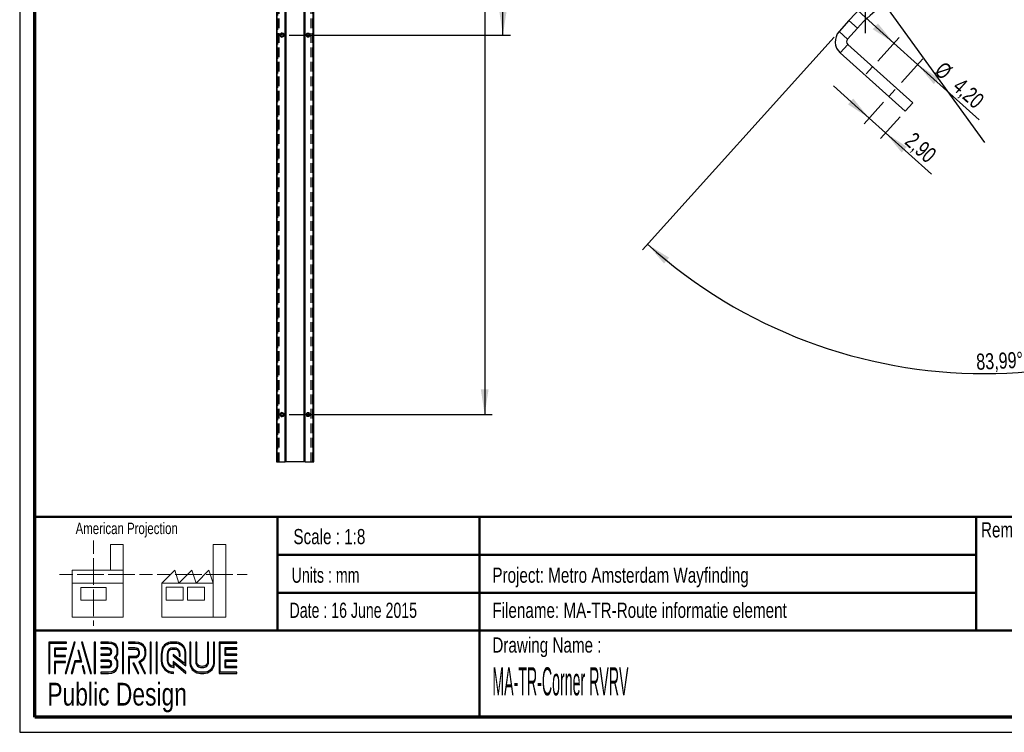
# Paper-space layout 'Corner RVRV' of a CAD drawing. Header units: millimetres. Extents: x 7 to 203, y 7 to 289.
# Tile 1 of 3: x 7 to 137, y 7 to 101. Entities that reach past the tile are written whole.
import ezdxf

# ---------------------------------------------------------------- set-up
doc = ezdxf.new("R2010")
doc.units = ezdxf.units.MM
doc.linetypes.add('HIDDEN', pattern=[1.905, 1.27, -0.635])
for name, color, linetype in [('FORMAT', 7, 'Continuous'), ('LAYER1', 7, 'Continuous'), ('LAYER2', 7, 'Continuous'), ('LOGO', 7, 'Continuous')]:
    doc.layers.add(name, color=color, linetype=linetype)
doc.styles.add('SLDTEXTSTYLE0', font='TXT', dxfattribs={"width": 0.7})
doc.styles.add('SLDTEXTSTYLE1', font='TXT', dxfattribs={"width": 0.75})
doc.styles.add('SLDTEXTSTYLE3', font='TXT', dxfattribs={"width": 0.697368})
doc.styles.add('SLDTEXTSTYLE4', font='TXT', dxfattribs={"width": 0.37675})
doc.dimstyles.new('SLDDIMSTYLE24', dxfattribs={"dimtxt": 2.116667, "dimasz": 3.302, "dimexe": 0, "dimexo": 0.0625, "dimgap": 0.529167, "dimtad": 1, "dimrnd": 1e-09, "dimzin": 12, "dimdsep": 46, "dimtxsty": 'SLDTEXTSTYLE1', "dimsah": 1, "dimcen": 0.09, "dimadec": 0, "dimazin": 3, "dimtfac": 1, "dimtmove": 0, "dimatfit": 0, "dimfxl": 1, "dimfrac": 2, "dimtolj": 1, "dimtzin": 12, "dimarcsym": 0})
doc.dimstyles.new('SLDDIMSTYLE25', dxfattribs={"dimtxt": 2.116667, "dimasz": 3.302, "dimexe": 0, "dimexo": 0.0625, "dimgap": 0.529167, "dimtad": 1, "dimlfac": 8, "dimrnd": 1e-09, "dimzin": 12, "dimdsep": 46, "dimtxsty": 'SLDTEXTSTYLE1', "dimsah": 1, "dimcen": 0.09, "dimadec": 0, "dimazin": 3, "dimtfac": 1, "dimtofl": 0, "dimtmove": 0, "dimatfit": 3, "dimfxl": 1, "dimfrac": 2, "dimtolj": 1, "dimtzin": 12, "dimarcsym": 0})
doc.dimstyles.new('SLDDIMSTYLE29', dxfattribs={"dimtxt": 2.116667, "dimasz": 3.302, "dimexe": 0, "dimexo": 0.0625, "dimgap": 0.529167, "dimtad": 1, "dimrnd": 1e-09, "dimzin": 12, "dimdsep": 46, "dimtxsty": 'SLDTEXTSTYLE1', "dimsah": 1, "dimcen": 0, "dimadec": 0, "dimazin": 3, "dimtfac": 1, "dimtofl": 0, "dimtmove": 0, "dimatfit": 3, "dimfxl": 1, "dimfrac": 2, "dimtolj": 1, "dimtzin": 12, "dimarcsym": 0})
doc.dimstyles.new('SLDDIMSTYLE30', dxfattribs={"dimtxt": 2.116667, "dimasz": 3.302, "dimexe": 0, "dimexo": 0.0625, "dimgap": 0.529167, "dimtad": 1, "dimdec": 4, "dimzin": 12, "dimdsep": 46, "dimtxsty": 'SLDTEXTSTYLE1', "dimsah": 1, "dimcen": 0.09, "dimazin": 3, "dimtfac": 1, "dimtofl": 0, "dimtmove": 0, "dimatfit": 3, "dimfxl": 1, "dimfrac": 2, "dimtolj": 1, "dimtzin": 12, "dimarcsym": 0})

# ---------------------------------------------------------------- blocks, each defined once
blk = doc.blocks.new('_D_138')
at = {"layer": 'LOGO'}
for p, q in [((42.83, 255.51), (71.51, 255.51)), ((70.51, 99.26), (70.51, 255.51)), ((42.37, 99.26), (71.51, 99.26))]:
    blk.add_line(p, q, dxfattribs=at)
for points in [[(70.51, 255.51), (70.01, 252.2), (71.02, 252.2)], [(70.51, 99.26), (71.02, 102.56), (70.01, 102.56)]]:
    blk.add_solid(points, dxfattribs=at)
at = {"layer": 'LOGO', "insert": (67.79, 219.46), "char_height": 2.117, "attachment_point": 1, "rotation": 90, "style": 'SLDTEXTSTYLE1'}
blk.add_mtext('1250', dxfattribs=at)
blk = doc.blocks.new('_D_139')
at = {"layer": 'LOGO'}
for p, q in [((46.6, 255.51), (69.11, 255.51)), ((68.11, 255.51), (68.11, 49.26)), ((42.37, 49.26), (69.11, 49.26))]:
    blk.add_line(p, q, dxfattribs=at)
for points in [[(68.11, 255.51), (67.6, 252.2), (68.62, 252.2)], [(68.11, 49.26), (68.62, 52.56), (67.6, 52.56)]]:
    blk.add_solid(points, dxfattribs=at)
at = {"layer": 'LOGO', "insert": (65.38, 219.46), "char_height": 2.117, "attachment_point": 1, "rotation": 90, "style": 'SLDTEXTSTYLE1'}
blk.add_mtext('1650', dxfattribs=at)
blk = doc.blocks.new('_D_144')
at = {"layer": 'LOGO'}
for p, q in [((118.78, 88.3), (114.06, 92.55)), ((120.67, 90.41), (118.11, 87.56)), ((118.78, 88.3), (120.93, 86.36)), ((122.83, 88.47), (120.26, 85.62)), ((120.93, 86.36), (126.98, 80.92))]:
    blk.add_line(p, q, dxfattribs=at)
for points in [[(118.78, 88.3), (116.66, 90.89), (115.98, 90.13)], [(120.93, 86.36), (123.05, 83.78), (123.73, 84.53)]]:
    blk.add_solid(points, dxfattribs=at)
at = {"layer": 'LOGO', "insert": (124.74, 86.61), "char_height": 2.117, "attachment_point": 1, "rotation": 318.0051, "style": 'SLDTEXTSTYLE1'}
blk.add_mtext('2,90', dxfattribs=at)
blk = doc.blocks.new('_D_145')
at = {"layer": 'LOGO'}
for p, q in [((122.03, 98.2), (117.31, 102.45)), ((119.89, 95.82), (122.7, 98.94)), ((122.03, 98.2), (125.15, 95.39)), ((123.01, 93.01), (125.82, 96.13)), ((125.15, 95.39), (133.27, 88.08))]:
    blk.add_line(p, q, dxfattribs=at)
for points in [[(122.03, 98.2), (119.92, 100.78), (119.24, 100.03)], [(125.15, 95.39), (127.27, 92.8), (127.95, 93.56)]]:
    blk.add_solid(points, dxfattribs=at)
at = {"layer": 'LOGO', "char_height": 2.117, "attachment_point": 1, "rotation": 318.0051, "style": 'SLDTEXTSTYLE1'}
for s, insert in [('%%c', (128.65, 95.91)), ('4,20', (131.03, 93.77))]:
    blk.add_mtext(s, dxfattribs=dict(at, insert=insert))
blk = doc.blocks.new('_D_146')
at = {"layer": 'LOGO'}
for q in [(108.5, 120.32), (133.94, 85.12)]:
    blk.add_line((119.88, 104.57), q, dxfattribs=at)
blk.add_solid([(119.88, 104.57), (118.36, 107.54), (117.54, 106.95)], dxfattribs=at)
at = {"layer": 'LOGO', "insert": (110.71, 121.92), "char_height": 2.117, "attachment_point": 1, "rotation": 305.8518, "style": 'SLDTEXTSTYLE1'}
blk.add_mtext('R24', dxfattribs=at)
blk = doc.blocks.new('_D_147')
at = {"layer": 'LOGO'}
for p, q in [((114.13, 98.99), (88.89, 70.95)), ((153.75, 98.99), (178.99, 70.95))]:
    blk.add_line(p, q, dxfattribs=at)
blk.add_arc((133.94, 120.99), 66.33, 228.0051, 311.9949, dxfattribs=at)
for points in [[(89.56, 71.69), (91.74, 69.16), (92.4, 69.93)], [(178.32, 71.69), (175.48, 69.93), (176.14, 69.16)]]:
    blk.add_solid(points, dxfattribs=at)
at = {"layer": 'LOGO', "insert": (132.82, 57.26), "char_height": 2.117, "attachment_point": 1, "rotation": 2.6657, "style": 'SLDTEXTSTYLE1'}
blk.add_mtext('83,99°', dxfattribs=at)

psp = doc.layouts.new('Corner RVRV')

# ---------------------------------------------------------------- hatches: boundary and pattern name
at = {"layer": 'LOGO'}
for points in [[(10.68855, 15.1336), (10.82672, 15.1336), (10.82672, 19.11912), (13.02469, 19.11912), (13.02469, 19.25686), (10.68855, 19.25686)], [(11.58785, 17.50692), (11.58785, 18.3377), (13.02469, 18.3377), (13.02469, 18.47596), (11.44976, 18.47596), (11.44976, 17.36866), (12.88862, 17.36866), (12.88862, 17.50692)], [(14.15456, 19.27963), (14.01166, 19.27963), (12.83191, 15.15637), (12.97446, 15.15637)], [(13.78983, 15.15637), (14.20164, 16.66759), (15.03609, 16.66759), (14.641, 18.16306), (14.49338, 18.16306), (14.85705, 16.80585), (14.09593, 16.80585), (13.64956, 15.15637)], [(16.31629, 15.15637), (15.13619, 19.27963), (14.98918, 19.27963), (16.17147, 15.15637)], [(16.81752, 15.15637), (16.81752, 19.27963), (16.67918, 19.27963), (16.67918, 15.15637)], [(20.52093, 15.15637), (20.52093, 19.27963), (20.38267, 19.27963), (20.38267, 15.15637)], [(24.1686, 15.15637), (24.1686, 19.27963), (24.0306, 19.27963), (24.0306, 15.15637)], [(24.95308, 15.15637), (24.95308, 19.27963), (24.81518, 19.27963), (24.81518, 15.15637)], [(34.03082, 17.67811), (34.03082, 18.36047), (35.46179, 18.36047), (35.46179, 18.49873), (33.89221, 18.49873), (33.89221, 17.53967), (35.46179, 17.53967), (35.46179, 17.67811)], [(35.46179, 15.93832), (35.46179, 16.07676), (34.03082, 16.07676), (34.03082, 16.75912), (35.46179, 16.75912), (35.46179, 16.89721), (33.89221, 16.89721), (33.89221, 15.93832)], [(11.58785, 15.1336), (11.58785, 16.58759), (12.88862, 16.58759), (12.88862, 16.72532), (11.44976, 16.72532), (11.44976, 15.1336)], [(15.48788, 15.15637), (15.21477, 16.14361), (15.06706, 16.14361), (15.34778, 15.15637)], [(22.56952, 15.15637), (21.91096, 16.49853), (21.75712, 16.49853), (22.41578, 15.15637)]]:
    psp.add_hatch(color=7, dxfattribs=at).paths.add_polyline_path(points, flags=0)
h = psp.add_hatch(color=7, dxfattribs=at)
edge = h.paths.add_edge_path(flags=0)
edge.add_line((17.53017, 15.15637), (18.53718, 15.15637))
edge.add_spline(control_points=[(18.53718, 15.15637), (19.23136, 15.15637), (19.79569, 15.72253), (19.79569, 16.41803), (19.79569, 16.71117), (19.68123, 16.99259), (19.47874, 17.2215), (19.68123, 17.44989), (19.79569, 17.73149), (19.79569, 18.0248), (19.79569, 18.7196), (19.23136, 19.28488), (18.53718, 19.28488)], knot_values=[0, 0, 0, 0, 1, 2, 3, 4, 5, 6, 7, 8, 9, 10, 10, 10, 10], weights=[1, 1, 1, 1, 1, 1, 1, 1, 1, 1, 1, 1, 1], degree=3, periodic=0)
edge.add_line((18.53718, 19.28488), (17.53017, 19.28488))
edge.add_line((17.53017, 19.28488), (17.53017, 19.1468))
edge.add_line((17.53017, 19.1468), (18.53718, 19.1468))
edge.add_spline(control_points=[(18.53718, 19.1468), (19.15506, 19.1468), (19.65769, 18.64347), (19.65769, 18.0248), (19.65769, 17.74759), (19.54507, 17.47929), (19.34101, 17.26928)], knot_values=[0, 0, 0, 0, 1, 2, 3, 4, 4, 4, 4], weights=[1, 1, 1, 1, 1, 1, 1], degree=3, periodic=0)
edge.add_line((19.34101, 17.26928), (19.2941, 17.2215))
edge.add_line((19.2941, 17.2215), (19.34101, 17.17303))
edge.add_spline(control_points=[(19.34101, 17.17303), (19.54507, 16.96319), (19.65769, 16.6949), (19.65769, 16.41803), (19.65769, 15.79849), (19.15506, 15.29463), (18.53718, 15.29463)], knot_values=[0, 0, 0, 0, 1, 2, 3, 4, 4, 4, 4], weights=[1, 1, 1, 1, 1, 1, 1], degree=3, periodic=0)
edge.add_line((18.53718, 15.29463), (17.53017, 15.29463))
edge.add_line((17.53017, 15.29463), (17.53017, 15.15637))
h = psp.add_hatch(color=7, dxfattribs=at)
edge = h.paths.add_edge_path(flags=0)
edge.add_line((17.53017, 17.53932), (18.53517, 17.53932))
edge.add_spline(control_points=[(18.53517, 17.53932), (18.78762, 17.57065), (18.97121, 17.77909), (18.97121, 18.02428), (18.97121, 18.29415), (18.75708, 18.50608), (18.48337, 18.50608)], knot_values=[0, 0, 0, 0, 1, 2, 3, 4, 4, 4, 4], weights=[1, 1, 1, 1, 1, 1, 1], degree=3, periodic=0)
edge.add_line((18.48337, 18.50608), (17.53017, 18.50608))
edge.add_line((17.53017, 18.50608), (17.53017, 18.36783))
edge.add_line((17.53017, 18.36783), (18.48337, 18.36783))
edge.add_spline(control_points=[(18.48337, 18.36783), (18.67947, 18.36783), (18.83321, 18.21697), (18.83321, 18.02428), (18.83321, 17.84857), (18.70143, 17.69911), (18.52607, 17.67671)], knot_values=[0, 0, 0, 0, 1, 2, 3, 4, 4, 4, 4], weights=[1, 1, 1, 1, 1, 1, 1], degree=3, periodic=0)
edge.add_line((18.52607, 17.67671), (17.53017, 17.67723))
edge.add_line((17.53017, 17.67723), (17.53017, 17.53932))
h = psp.add_hatch(color=7, dxfattribs=at)
edge = h.paths.add_edge_path(flags=0)
edge.add_line((23.29083, 15.15637), (23.44431, 15.15637))
edge.add_line((23.44431, 15.15637), (22.71977, 16.63172))
edge.add_spline(control_points=[(22.71977, 16.63172), (23.1755, 16.87498), (23.47109, 17.34909), (23.47109, 17.86957), (23.47109, 18.64697), (22.83965, 19.27963), (22.06365, 19.27963)], knot_values=[0, 0, 0, 0, 1, 2, 3, 4, 4, 4, 4], weights=[1, 1, 1, 1, 1, 1, 1], degree=3, periodic=0)
edge.add_line((22.06365, 19.27963), (21.16707, 19.27963))
edge.add_line((21.16707, 19.27963), (21.16707, 19.1419))
edge.add_line((21.16707, 19.1419), (22.06365, 19.1419))
edge.add_spline(control_points=[(22.06365, 19.1419), (22.7637, 19.1419), (23.33318, 18.57101), (23.33318, 17.86957), (23.33318, 17.37831), (23.04634, 16.92608), (22.60164, 16.71765)], knot_values=[0, 0, 0, 0, 1, 2, 3, 4, 4, 4, 4], weights=[1, 1, 1, 1, 1, 1, 1], degree=3, periodic=0)
edge.add_line((22.60164, 16.71765), (22.53802, 16.6879))
edge.add_line((22.53802, 16.6879), (23.29083, 15.15637))
h = psp.add_hatch(color=7, dxfattribs=at)
edge = h.paths.add_edge_path(flags=0)
edge.add_line((21.16707, 18.36047), (22.00957, 18.36047))
edge.add_spline(control_points=[(22.00957, 18.36047), (22.27699, 18.36047), (22.49427, 18.14049), (22.49427, 17.86957), (22.49427, 17.599), (22.27699, 17.37866), (22.00957, 17.37866)], knot_values=[0, 0, 0, 0, 1, 2, 3, 4, 4, 4, 4], weights=[1, 1, 1, 1, 1, 1, 1], degree=3, periodic=0)
edge.add_line((22.00957, 17.37866), (21.16707, 17.37866))
edge.add_line((21.16707, 17.37866), (21.16707, 15.15637))
edge.add_line((21.16707, 15.15637), (21.30507, 15.15637))
edge.add_line((21.30507, 15.15637), (21.30507, 17.24093))
edge.add_line((21.30507, 17.24093), (22.00957, 17.24093))
edge.add_spline(control_points=[(22.00957, 17.24093), (22.35312, 17.24093), (22.63244, 17.5227), (22.63244, 17.86957), (22.63244, 18.21627), (22.35312, 18.49873), (22.00957, 18.49873)], knot_values=[0, 0, 0, 0, 1, 2, 3, 4, 4, 4, 4], weights=[1, 1, 1, 1, 1, 1, 1], degree=3, periodic=0)
edge.add_line((22.00957, 18.49873), (21.16707, 18.49873))
edge.add_line((21.16707, 18.49873), (21.16707, 18.36047))
h = psp.add_hatch(color=7, dxfattribs=at)
edge = h.paths.add_edge_path(flags=0)
edge.add_line((28.7594, 16.14274), (28.75992, 17.64766))
edge.add_spline(control_points=[(28.75992, 17.64766), (28.75992, 18.54774), (28.02908, 19.27963), (27.13101, 19.27963), (26.23206, 19.27963), (25.50104, 18.54774), (25.50104, 17.64766)], knot_values=[0, 0, 0, 0, 1, 2, 3, 4, 4, 4, 4], weights=[1, 1, 1, 1, 1, 1, 1], degree=3, periodic=0)
edge.add_line((25.50104, 17.64766), (25.50104, 16.78853))
edge.add_spline(control_points=[(25.50104, 16.78853), (25.50104, 15.88879), (26.23163, 15.15637), (27.12996, 15.15637)], knot_values=[1, 1, 1, 1, 2, 2, 2, 2], weights=[1, 1, 1, 1], degree=3, periodic=0)
edge.add_line((27.12996, 15.15637), (27.12996, 15.29463))
edge.add_spline(control_points=[(27.12996, 15.29463), (26.30776, 15.29463), (25.6393, 15.9651), (25.6393, 16.78853)], knot_values=[3, 3, 3, 3, 4, 4, 4, 4], weights=[1, 1, 1, 1], degree=3, periodic=0)
edge.add_line((25.6393, 16.78853), (25.6393, 17.64766))
edge.add_spline(control_points=[(25.6393, 17.64766), (25.6393, 18.47161), (26.30837, 19.1419), (27.13101, 19.1419), (27.95295, 19.1419), (28.62158, 18.47161), (28.62158, 17.64766)], knot_values=[0, 0, 0, 0, 1, 2, 3, 4, 4, 4, 4], weights=[1, 1, 1, 1, 1, 1, 1], degree=3, periodic=0)
edge.add_spline(control_points=[(28.62158, 17.64766), (28.62158, 16.64869), (28.62158, 16.4224), (28.4274, 16.57064), (27.05969, 17.63505)], knot_values=[0, 0, 0, 0, 1, 2, 2, 2, 2], weights=[1, 1, 1, 1, 1], degree=3, periodic=0)
edge.add_line((27.05969, 17.63505), (27.05969, 17.46897))
edge.add_line((27.05969, 17.46897), (28.7594, 16.14274))
h = psp.add_hatch(color=7, dxfattribs=at)
edge = h.paths.add_edge_path(flags=0)
edge.add_line((28.7594, 15.15637), (28.7594, 15.34836))
edge.add_line((28.7594, 15.34836), (27.05969, 16.71555))
edge.add_line((27.05969, 16.71555), (27.05969, 16.09041))
edge.add_spline(control_points=[(27.05969, 16.09041), (26.70197, 16.12681), (26.41863, 16.421), (26.41863, 16.79045)], knot_values=[0, 0, 0, 0, 1, 1, 1, 1], weights=[1, 1, 1, 1], degree=3, periodic=0)
edge.add_line((26.41863, 16.79045), (26.41941, 17.64626))
edge.add_spline(control_points=[(26.41941, 17.64626), (26.41941, 18.03933), (26.73881, 18.3596), (27.13101, 18.3596), (27.52295, 18.3596), (27.84225, 18.03933), (27.84225, 17.64626)], knot_values=[0, 0, 0, 0, 1, 2, 3, 4, 4, 4, 4], weights=[1, 1, 1, 1, 1, 1, 1], degree=3, periodic=0)
edge.add_line((27.84225, 17.64626), (27.84147, 17.40877))
edge.add_line((27.84147, 17.40877), (27.97955, 17.40824))
edge.add_line((27.97955, 17.40824), (27.98007, 17.64591))
edge.add_spline(control_points=[(27.98007, 17.64591), (27.98007, 18.11546), (27.59908, 18.49733), (27.13101, 18.49733), (26.66259, 18.49733), (26.28142, 18.11546), (26.28142, 17.64626)], knot_values=[0, 0, 0, 0, 1, 2, 3, 4, 4, 4, 4], weights=[1, 1, 1, 1, 1, 1, 1], degree=3, periodic=0)
edge.add_line((26.28142, 17.64626), (26.28037, 16.79045))
edge.add_spline(control_points=[(26.28037, 16.79045), (26.28037, 16.32072), (26.66084, 15.93815), (27.12821, 15.93815)], knot_values=[0, 0, 0, 0, 1, 1, 1, 1], weights=[1, 1, 1, 1], degree=3, periodic=0)
edge.add_line((27.12821, 15.93815), (27.19734, 15.93815))
edge.add_line((27.19734, 15.93815), (27.19734, 16.43605))
edge.add_line((27.19734, 16.43605), (28.7594, 15.15637))
h = psp.add_hatch(color=7, dxfattribs=at)
edge = h.paths.add_edge_path(flags=0)
edge.add_line((29.25932, 19.27963), (29.25932, 16.78853))
edge.add_spline(control_points=[(29.25932, 16.78853), (29.25932, 15.88879), (29.98999, 15.15637), (30.88806, 15.15637), (31.78709, 15.15637), (32.51793, 15.88879), (32.51793, 16.78853)], knot_values=[0, 0, 0, 0, 1, 2, 3, 4, 4, 4, 4], weights=[1, 1, 1, 1, 1, 1, 1], degree=3, periodic=0)
edge.add_line((32.51793, 16.78853), (32.51793, 19.27963))
edge.add_line((32.51793, 19.27963), (32.37994, 19.27963))
edge.add_line((32.37994, 19.27963), (32.37994, 16.78853))
edge.add_spline(control_points=[(32.37994, 16.78853), (32.37994, 15.9651), (31.71061, 15.29463), (30.88806, 15.29463), (30.06603, 15.29463), (29.39705, 15.9651), (29.39705, 16.78853)], knot_values=[0, 0, 0, 0, 1, 2, 3, 4, 4, 4, 4], weights=[1, 1, 1, 1, 1, 1, 1], degree=3, periodic=0)
edge.add_line((29.39705, 16.78853), (29.39705, 19.27963))
edge.add_line((29.39705, 19.27963), (29.25932, 19.27963))
h = psp.add_hatch(color=7, dxfattribs=at)
edge = h.paths.add_edge_path(flags=0)
edge.add_line((30.03917, 19.27963), (30.03917, 16.79045))
edge.add_spline(control_points=[(30.03917, 16.79045), (30.03917, 16.32107), (30.4199, 15.93885), (30.88806, 15.93885), (31.35647, 15.93885), (31.73747, 16.32107), (31.73747, 16.79045)], knot_values=[0, 0, 0, 0, 1, 2, 3, 4, 4, 4, 4], weights=[1, 1, 1, 1, 1, 1, 1], degree=3, periodic=0)
edge.add_line((31.73747, 16.79045), (31.73747, 19.27963))
edge.add_line((31.73747, 19.27963), (31.59956, 19.27963))
edge.add_line((31.59956, 19.27963), (31.59956, 16.79045))
edge.add_spline(control_points=[(31.59956, 16.79045), (31.59956, 16.39703), (31.27999, 16.07693), (30.88806, 16.07693), (30.49577, 16.07693), (30.1769, 16.39703), (30.1769, 16.79045)], knot_values=[0, 0, 0, 0, 1, 2, 3, 4, 4, 4, 4], weights=[1, 1, 1, 1, 1, 1, 1], degree=3, periodic=0)
edge.add_line((30.1769, 16.79045), (30.1769, 19.27963))
edge.add_line((30.1769, 19.27963), (30.03917, 19.27963))
h = psp.add_hatch(color=7, dxfattribs=at)
edge = h.paths.add_edge_path(flags=0)
edge.add_line((35.46179, 15.15585), (35.46179, 15.29393))
edge.add_spline(control_points=[(35.46179, 15.29393), (33.39894, 15.29393), (33.26926, 15.29393), (33.26926, 15.42484), (33.26926, 19.01099), (33.26926, 19.1419)], knot_values=[0, 0, 0, 0, 1, 2, 3, 3, 3, 3], weights=[1, 1, 1, 1, 1, 1], degree=3, periodic=0)
edge.add_line((33.26926, 19.1419), (35.46179, 19.1419))
edge.add_line((35.46179, 19.1419), (35.46179, 19.27963))
edge.add_line((35.46179, 19.27963), (33.13091, 19.27963))
edge.add_line((33.13091, 19.27963), (33.13091, 15.15585))
edge.add_line((33.13091, 15.15585), (35.46179, 15.15585))
h = psp.add_hatch(color=7, dxfattribs=at)
edge = h.paths.add_edge_path(flags=0)
edge.add_line((17.53017, 15.92887), (18.48337, 15.92887))
edge.add_spline(control_points=[(18.48337, 15.92887), (18.75253, 15.92887), (18.97121, 16.14816), (18.97121, 16.41803), (18.97121, 16.68807), (18.75708, 16.89966), (18.48337, 16.89966), (18.48319, 16.89966), (17.52999, 16.89773)], knot_values=[0, 0, 0, 0, 1, 2, 3, 4, 5, 6, 6, 6, 6], weights=[1, 1, 1, 1, 1, 1, 1, 1, 1], degree=3, periodic=0)
edge.add_line((17.52999, 16.89773), (17.53017, 16.75965))
edge.add_line((17.53017, 16.75965), (18.48337, 16.76157))
edge.add_spline(control_points=[(18.48337, 16.76157), (18.67947, 16.76157), (18.83321, 16.61054), (18.83321, 16.41803), (18.83321, 16.22429), (18.67632, 16.06661), (18.48337, 16.06661)], knot_values=[0, 0, 0, 0, 1, 2, 3, 4, 4, 4, 4], weights=[1, 1, 1, 1, 1, 1, 1], degree=3, periodic=0)
edge.add_line((18.48337, 16.06661), (17.53017, 16.06661))
edge.add_line((17.53017, 16.06661), (17.53017, 15.92887))

# ---------------------------------------------------------------- linework, layer by layer
at = {"color": 7, "linetype": 'Continuous', "lineweight": 25}
for p, q in [((40.68222, 255.50633), (40.68222, 43.00633)), ((40.76496, 43.00633), (40.76496, 255.50633)), ((41.83331, 43.00633), (41.83331, 255.50633)), ((41.95876, 43.00633), (41.95876, 255.50633)), ((44.31857, 43.00633), (44.31857, 255.50633)), ((44.44402, 43.00633), (44.44402, 255.50633)), ((45.51238, 43.00633), (45.51238, 255.50633)), ((45.59511, 43.00633), (45.59511, 255.50633)), ((116.10237, 101.17511), (114.80131, 99.72988)), ((117.21717, 100.17151), (115.91612, 98.72628)), ((117.21717, 100.17151), (116.10237, 101.17511)), ((114.80131, 99.72988), (115.91612, 98.72628)), ((115.95318, 98.02015), (114.94959, 96.90534)), ((115.95318, 98.02015), (124.50003, 90.3259)), ((114.94959, 96.90534), (123.49643, 89.21109)), ((124.50003, 90.3259), (123.49643, 89.21109)), ((40.68222, 43.00633), (40.76496, 43.00633)), ((40.76496, 43.00633), (41.83331, 43.00633)), ((41.95876, 43.00633), (41.83331, 43.00633)), ((44.31857, 43.00633), (41.95876, 43.00633)), ((44.44402, 43.00633), (44.31857, 43.00633)), ((44.44402, 43.00633), (45.51238, 43.00633)), ((45.51238, 43.00633), (45.59511, 43.00633))]:
    psp.add_line(p, q, dxfattribs=at)
at = {"color": 7, "linetype": 'HIDDEN', "lineweight": 18}
for p, q in [((40.74642, 43.00633), (40.74642, 255.50633)), ((40.86972, 255.50633), (40.86972, 43.00633)), ((40.88577, 43.00633), (40.88577, 255.50633)), ((40.89041, 43.00633), (40.89041, 255.50633)), ((40.90905, 43.00633), (40.90905, 255.50633)), ((41.0484, 43.00633), (41.0484, 255.50633)), ((45.22893, 43.00633), (45.22893, 255.50633)), ((45.36828, 43.00633), (45.36828, 255.50633)), ((45.38693, 43.00633), (45.38693, 255.50633)), ((45.39156, 43.00633), (45.39156, 255.50633)), ((45.40761, 43.00633), (45.40761, 255.50633)), ((45.53091, 43.00633), (45.53091, 255.50633)), ((41.49426, 99.51883), (41.36881, 99.51883)), ((41.36881, 98.99383), (41.49426, 98.99383)), ((44.90852, 99.51883), (44.78307, 99.51883)), ((44.78307, 98.99383), (44.90852, 98.99383)), ((119.22328, 95.07626), (118.21969, 93.96145)), ((121.34114, 91.15138), (122.34474, 92.26619)), ((41.49426, 49.51883), (41.36881, 49.51883)), ((44.90852, 49.51883), (44.78307, 49.51883)), ((41.36881, 48.99383), (41.49426, 48.99383)), ((44.78307, 48.99383), (44.90852, 48.99383))]:
    psp.add_line(p, q, dxfattribs=at)
at = {"color": 7, "linetype": 'Continuous', "lineweight": 18}
for p, q in [((16.57731, 32.67884), (16.57731, 30.92174)), ((20.49867, 32.11456), (18.81678, 32.11456)), ((18.81678, 32.11456), (18.81678, 28.73787)), ((20.49867, 27.0496), (20.49867, 32.11456)), ((32.31947, 27.05393), (32.31947, 32.11897)), ((32.31947, 32.11897), (34.00137, 32.11897)), ((34.00137, 32.11897), (34.00137, 22.55316)), ((16.57731, 30.33447), (16.57731, 28.57272)), ((13.77111, 28.73787), (13.77111, 27.0496)), ((13.77111, 28.73787), (20.49867, 28.73787)), ((16.57731, 28.57272), (16.57731, 26.81105)), ((25.59191, 27.05393), (27.2738, 28.74228)), ((27.2738, 28.74228), (27.83611, 27.05393)), ((27.83611, 27.05393), (29.518, 28.74228)), ((29.518, 28.74228), (30.08, 27.05393)), ((30.08, 27.05393), (31.76189, 28.74228)), ((31.76189, 28.74228), (32.31947, 27.05393)), ((12.08922, 28.17816), (13.83971, 28.17816)), ((14.4247, 28.17816), (16.17967, 28.17816)), ((16.17967, 28.17816), (17.93473, 28.17816)), ((18.51972, 28.17816), (20.2747, 28.17816)), ((20.2747, 28.17816), (22.02967, 28.17816)), ((22.61466, 28.17816), (24.36964, 28.17816)), ((24.97951, 28.18257), (26.73449, 28.18257)), ((27.31948, 28.18257), (29.07446, 28.18257)), ((29.07446, 28.18257), (30.82943, 28.18257)), ((31.41442, 28.18257), (33.16971, 28.18257)), ((33.16971, 28.18257), (34.92469, 28.18257)), ((35.50968, 28.18257), (36.80756, 28.18257)), ((13.77111, 27.0496), (20.49867, 27.0496)), ((13.77111, 27.0496), (13.77111, 22.54875)), ((14.89542, 26.48997), (18.2592, 26.48997)), ((14.89542, 24.80146), (14.89542, 26.48997)), ((16.57731, 26.22377), (16.57731, 24.46218)), ((18.2592, 26.48997), (18.2592, 24.80146)), ((20.49867, 27.0496), (20.49867, 22.54875)), ((32.31947, 27.05393), (25.59191, 27.05393)), ((25.59191, 27.05393), (25.59191, 22.55316)), ((26.15422, 26.49438), (28.39811, 26.49438)), ((26.15422, 24.80587), (26.15422, 26.49438)), ((28.39811, 26.49438), (28.39811, 24.80587)), ((28.95569, 26.49438), (31.19989, 26.49438)), ((28.95569, 24.80587), (28.95569, 26.49438)), ((31.19989, 26.49438), (31.19989, 24.80587)), ((32.31947, 27.05393), (32.31947, 22.55316)), ((18.2592, 24.80146), (14.89542, 24.80146)), ((28.39811, 24.80587), (26.15422, 24.80587)), ((31.19989, 24.80587), (28.95569, 24.80587)), ((16.57731, 24.46218), (16.57731, 22.70028)), ((13.77111, 22.54875), (20.49867, 22.54875)), ((16.57731, 22.11308), (16.57731, 21.42476)), ((25.59191, 22.55316), (32.31947, 22.55316)), ((32.31947, 22.55316), (34.00137, 22.55316))]:
    psp.add_line(p, q, dxfattribs=at)
at = {"color": 7, "linetype": 'Continuous', "lineweight": 25, "flags": 128}
for points in [[(41.5639, 99.25633), (41.54905, 99.35678), (41.50676, 99.44194), (41.44347, 99.49884), (41.36881, 99.51883), (41.29415, 99.49884), (41.23086, 99.44194), (41.18857, 99.35678), (41.17372, 99.25633), (41.18857, 99.15587), (41.23086, 99.07071), (41.29415, 99.01381), (41.36881, 98.99383), (41.44347, 99.01381), (41.50676, 99.07071), (41.54905, 99.15587), (41.5639, 99.25633)], [(44.71343, 99.25633), (44.72828, 99.35678), (44.77057, 99.44194), (44.83386, 99.49884), (44.90852, 99.51883), (44.98318, 99.49884), (45.04647, 99.44194), (45.08876, 99.35678), (45.10361, 99.25633), (45.08876, 99.15587), (45.04647, 99.07071), (44.98318, 99.01381), (44.90852, 98.99383), (44.83386, 99.01381), (44.77057, 99.07071), (44.72828, 99.15587), (44.71343, 99.25633)], [(41.5639, 49.25633), (41.54905, 49.35678), (41.50676, 49.44194), (41.44347, 49.49884), (41.36881, 49.51883), (41.29415, 49.49884), (41.23086, 49.44194), (41.18857, 49.35678), (41.17372, 49.25633), (41.18857, 49.15587), (41.23086, 49.07071), (41.29415, 49.01381), (41.36881, 48.99383), (41.44347, 49.01381), (41.50676, 49.07071), (41.54905, 49.15587), (41.5639, 49.25633)], [(44.71343, 49.25633), (44.72828, 49.35678), (44.77057, 49.44194), (44.83386, 49.49884), (44.90852, 49.51883), (44.98318, 49.49884), (45.04647, 49.44194), (45.08876, 49.35678), (45.10361, 49.25633), (45.08876, 49.15587), (45.04647, 49.07071), (44.98318, 49.01381), (44.90852, 48.99383), (44.83386, 49.01381), (44.77057, 49.07071), (44.72828, 49.15587), (44.71343, 49.25633)]]:
    psp.add_lwpolyline(points, dxfattribs=at)
at = {"color": 7, "linetype": 'HIDDEN', "lineweight": 18, "flags": 128}
for points in [[(41.68935, 99.25633), (41.6745, 99.35678), (41.63221, 99.44194), (41.56892, 99.49884), (41.49426, 99.51883), (41.43153, 99.50489)], [(41.43153, 99.00776), (41.49426, 98.99383), (41.56892, 99.01381), (41.63221, 99.07071), (41.6745, 99.15587), (41.68935, 99.25633)], [(44.8458, 99.00776), (44.78307, 98.99383), (44.70841, 99.01381), (44.64512, 99.07071), (44.60283, 99.15587), (44.58798, 99.25633), (44.60283, 99.35678), (44.64512, 99.44194), (44.70841, 99.49884), (44.78307, 99.51883), (44.8458, 99.50489)], [(41.68935, 49.25633), (41.6745, 49.35678), (41.63221, 49.44194), (41.56892, 49.49884), (41.49426, 49.51883), (41.43153, 49.50489)], [(44.8458, 49.00776), (44.78307, 48.99383), (44.70841, 49.01381), (44.64512, 49.07071), (44.60283, 49.15587), (44.58798, 49.25633), (44.60283, 49.35678), (44.64512, 49.44194), (44.70841, 49.49884), (44.78307, 49.51883), (44.8458, 49.50489)], [(41.43153, 49.00776), (41.49426, 48.99383), (41.56892, 49.01381), (41.63221, 49.07071), (41.6745, 49.15587), (41.68935, 49.25633)]]:
    psp.add_lwpolyline(points, dxfattribs=at)
at = {"color": 7, "linetype": 'Continuous', "lineweight": 25}
for centre, radius, start, end in [((133.93927, 85.11756), 24, 41.9949212, 138.0050788), ((133.93927, 85.11755), 22.5, 41.9949218, 138.0050782), ((41.58329, 99.25633), 0.29123, 121.406261, 238.593739), ((44.7209, 99.27885), 0.25825, 354.9963755, 61.0766676), ((44.7209, 99.2338), 0.25825, 298.9233324, 5.0036245), ((116.28772, 98.39175), 2, 138.0050889, 228.0050245), ((116.28772, 98.39175), 0.5, 138.0051341, 228.0048296), ((41.58329, 49.25633), 0.29123, 121.406261, 238.593739), ((44.7209, 49.27885), 0.25825, 354.9963755, 61.0766676), ((44.7209, 49.2338), 0.25825, 298.9233324, 5.0036245)]:
    psp.add_arc(centre, radius, start, end, dxfattribs=at)
at = {"layer": 'LAYER1', "lineweight": 50}
for p, q in [((8.85193, 35.78391), (201.35193, 35.78391)), ((40.81378, 35.78391), (40.81378, 20.78391)), ((67.43211, 35.78391), (67.43211, 9.38997)), ((132.8499, 35.78391), (132.8499, 20.78391)), ((40.81378, 30.78391), (132.8499, 30.78391)), ((40.81378, 25.78391), (132.8499, 25.78391)), ((8.85193, 20.78391), (201.35193, 20.78391))]:
    psp.add_line(p, q, dxfattribs=at)
at = {"layer": 'LAYER2', "lineweight": 70}
for p, q in [((8.85193, 9.38997), (8.85193, 287.70219)), ((201.35193, 9.38997), (8.85193, 9.38997))]:
    psp.add_line(p, q, dxfattribs=at)
at = {"layer": 'LOGO'}
for p, q in [((6.85193, 289.01784), (6.85193, 7.38997)), ((118.28772, 99.50574), (118.28772, 114.84439)), ((6.85193, 7.38997), (203.35304, 7.38997))]:
    psp.add_line(p, q, dxfattribs=at)
at = {"layer": 'LOGO', "color": 7, "linetype": 'Continuous', "lineweight": 25}
for p, q in [((13.02469, 19.25686), (10.68855, 19.25686)), ((14.01166, 19.27963), (12.83191, 15.15637)), ((12.97446, 15.15637), (14.15456, 19.27963))]:
    psp.add_line(p, q, dxfattribs=at)
at = {"layer": 'LOGO', "color": 7, "lineweight": 25}
for p, q in [((10.68855, 19.25686), (10.68855, 15.1336)), ((10.82672, 19.11912), (13.02469, 19.11912)), ((10.82672, 15.1336), (10.82672, 19.11912)), ((13.02469, 18.47596), (11.44976, 18.47596)), ((11.44976, 18.47596), (11.44976, 17.36866)), ((11.58785, 17.50692), (11.58785, 18.3377)), ((11.58785, 18.3377), (13.02469, 18.3377)), ((13.02469, 19.11912), (13.02469, 19.25686)), ((13.02469, 18.3377), (13.02469, 18.47596)), ((14.15456, 19.27963), (14.01166, 19.27963)), ((14.641, 18.16306), (14.49338, 18.16306)), ((14.49338, 18.16306), (14.85705, 16.80585)), ((15.03609, 16.66759), (14.641, 18.16306)), ((14.98918, 19.27963), (16.17147, 15.15637)), ((15.13619, 19.27963), (14.98918, 19.27963)), ((16.31629, 15.15637), (15.13619, 19.27963)), ((16.67918, 19.27963), (16.67918, 15.15637)), ((16.81752, 19.27963), (16.67918, 19.27963)), ((16.81752, 15.15637), (16.81752, 19.27963)), ((17.53017, 19.28488), (17.53017, 19.1468)), ((18.53718, 19.28488), (17.53017, 19.28488)), ((17.53017, 19.1468), (18.53718, 19.1468)), ((17.53017, 18.50608), (17.53017, 18.36783)), ((18.48337, 18.50608), (17.53017, 18.50608)), ((17.53017, 18.36783), (18.48337, 18.36783)), ((20.38267, 19.27963), (20.38267, 15.15637)), ((20.52093, 19.27963), (20.38267, 19.27963)), ((20.52093, 15.15637), (20.52093, 19.27963)), ((22.06365, 19.27963), (21.16707, 19.27963)), ((21.16707, 19.27963), (21.16707, 19.1419)), ((21.16707, 19.1419), (22.06365, 19.1419)), ((22.00957, 18.49873), (21.16707, 18.49873)), ((21.16707, 18.49873), (21.16707, 18.36047)), ((22.00957, 18.49873), (21.16707, 18.49873)), ((21.16707, 18.49873), (21.16707, 18.36047)), ((21.16707, 18.36047), (22.00957, 18.36047)), ((21.16707, 18.36047), (22.00957, 18.36047)), ((24.0306, 19.27963), (24.0306, 15.15637)), ((24.1686, 19.27963), (24.0306, 19.27963)), ((24.1686, 15.15637), (24.1686, 19.27963)), ((24.81518, 19.27963), (24.81518, 15.15637)), ((24.95308, 19.27963), (24.81518, 19.27963)), ((24.95308, 15.15637), (24.95308, 19.27963)), ((29.39705, 19.27963), (29.25932, 19.27963)), ((29.25932, 19.27963), (29.25932, 16.78853)), ((29.39705, 19.27963), (29.25932, 19.27963)), ((29.25932, 19.27963), (29.25932, 16.78853)), ((29.39705, 16.78853), (29.39705, 19.27963)), ((29.39705, 16.78853), (29.39705, 19.27963)), ((30.1769, 19.27963), (30.03917, 19.27963)), ((30.03917, 19.27963), (30.03917, 16.79045)), ((30.1769, 19.27963), (30.03917, 19.27963)), ((30.03917, 19.27963), (30.03917, 16.79045)), ((30.1769, 16.79045), (30.1769, 19.27963)), ((30.1769, 16.79045), (30.1769, 19.27963)), ((31.59956, 19.27963), (31.59956, 16.79045)), ((31.73747, 19.27963), (31.59956, 19.27963)), ((31.59956, 19.27963), (31.59956, 16.79045)), ((31.73747, 19.27963), (31.59956, 19.27963)), ((31.73747, 16.79045), (31.73747, 19.27963)), ((31.73747, 16.79045), (31.73747, 19.27963)), ((32.37994, 19.27963), (32.37994, 16.78853)), ((32.51793, 19.27963), (32.37994, 19.27963)), ((32.37994, 19.27963), (32.37994, 16.78853)), ((32.51793, 19.27963), (32.37994, 19.27963)), ((32.51793, 16.78853), (32.51793, 19.27963)), ((32.51793, 16.78853), (32.51793, 19.27963)), ((35.46179, 19.27963), (33.13091, 19.27963)), ((33.13091, 19.27963), (33.13091, 15.15585)), ((35.46179, 19.27963), (33.13091, 19.27963)), ((33.13091, 19.27963), (33.13091, 15.15585)), ((33.26926, 19.1419), (35.46179, 19.1419)), ((33.26926, 19.1419), (35.46179, 19.1419)), ((35.46179, 18.49873), (33.89221, 18.49873)), ((33.89221, 18.49873), (33.89221, 17.53967)), ((35.46179, 18.49873), (33.89221, 18.49873)), ((33.89221, 18.49873), (33.89221, 17.53967)), ((34.03082, 17.67811), (34.03082, 18.36047)), ((34.03082, 18.36047), (35.46179, 18.36047)), ((34.03082, 17.67811), (34.03082, 18.36047)), ((34.03082, 18.36047), (35.46179, 18.36047)), ((35.46179, 19.1419), (35.46179, 19.27963)), ((35.46179, 19.1419), (35.46179, 19.27963)), ((35.46179, 18.36047), (35.46179, 18.49873)), ((35.46179, 18.36047), (35.46179, 18.49873)), ((11.44976, 17.36866), (12.88862, 17.36866)), ((12.88862, 17.50692), (11.58785, 17.50692)), ((12.88862, 17.36866), (12.88862, 17.50692)), ((17.52999, 16.89773), (17.53017, 16.75965)), ((18.52607, 17.67671), (17.53017, 17.67723)), ((17.53017, 17.67723), (17.53017, 17.53932)), ((17.53017, 17.53932), (18.53517, 17.53932)), ((19.34101, 17.26928), (19.2941, 17.2215)), ((19.2941, 17.2215), (19.34101, 17.17303)), ((22.00957, 17.37866), (21.16707, 17.37866)), ((21.16707, 17.37866), (21.16707, 15.15637)), ((22.00957, 17.37866), (21.16707, 17.37866)), ((21.16707, 17.37866), (21.16707, 15.15637)), ((21.30507, 15.15637), (21.30507, 17.24093)), ((21.30507, 17.24093), (22.00957, 17.24093)), ((21.30507, 15.15637), (21.30507, 17.24093)), ((21.30507, 17.24093), (22.00957, 17.24093)), ((25.50104, 17.64766), (25.50104, 16.78853)), ((25.50104, 17.64766), (25.50104, 16.78853)), ((25.6393, 16.78853), (25.6393, 17.64766)), ((25.6393, 16.78853), (25.6393, 17.64766)), ((26.28142, 17.64626), (26.28037, 16.79045)), ((26.41863, 16.79045), (26.41941, 17.64626)), ((27.05969, 17.63505), (27.05969, 17.46897)), ((27.05969, 17.63505), (27.05969, 17.46897)), ((27.05969, 17.46897), (28.7594, 16.14274)), ((27.05969, 17.46897), (28.7594, 16.14274)), ((27.84225, 17.64626), (27.84147, 17.40877)), ((27.84147, 17.40877), (27.97955, 17.40824)), ((27.97955, 17.40824), (27.98007, 17.64591)), ((28.7594, 16.14274), (28.75992, 17.64766)), ((28.7594, 16.14274), (28.75992, 17.64766)), ((33.89221, 17.53967), (35.46179, 17.53967)), ((33.89221, 17.53967), (35.46179, 17.53967)), ((35.46179, 16.89721), (33.89221, 16.89721)), ((33.89221, 16.89721), (33.89221, 15.93832)), ((35.46179, 16.89721), (33.89221, 16.89721)), ((33.89221, 16.89721), (33.89221, 15.93832)), ((35.46179, 17.67811), (34.03082, 17.67811)), ((35.46179, 17.67811), (34.03082, 17.67811)), ((35.46179, 17.53967), (35.46179, 17.67811)), ((35.46179, 17.53967), (35.46179, 17.67811)), ((35.46179, 16.75912), (35.46179, 16.89721)), ((35.46179, 16.75912), (35.46179, 16.89721)), ((12.88862, 16.72532), (11.44976, 16.72532)), ((11.44976, 16.72532), (11.44976, 15.1336)), ((11.58785, 15.1336), (11.58785, 16.58759)), ((11.58785, 16.58759), (12.88862, 16.58759)), ((12.88862, 16.58759), (12.88862, 16.72532)), ((14.09593, 16.80585), (13.64956, 15.15637)), ((13.78983, 15.15637), (14.20164, 16.66759)), ((14.85705, 16.80585), (14.09593, 16.80585)), ((15.06706, 16.14361), (15.34778, 15.15637)), ((15.21477, 16.14361), (15.06706, 16.14361)), ((15.48788, 15.15637), (15.21477, 16.14361)), ((17.53017, 16.75965), (18.48337, 16.76157)), ((18.48337, 16.06661), (17.53017, 16.06661)), ((17.53017, 16.06661), (17.53017, 15.92887)), ((17.53017, 15.92887), (18.48337, 15.92887)), ((21.75712, 16.49853), (22.41578, 15.15637)), ((21.91096, 16.49853), (21.75712, 16.49853)), ((21.75712, 16.49853), (22.41578, 15.15637)), ((21.91096, 16.49853), (21.75712, 16.49853)), ((22.56952, 15.15637), (21.91096, 16.49853)), ((22.56952, 15.15637), (21.91096, 16.49853)), ((22.60164, 16.71765), (22.53802, 16.6879)), ((22.53802, 16.6879), (23.29083, 15.15637)), ((23.44431, 15.15637), (22.71977, 16.63172)), ((28.7594, 15.34836), (27.05969, 16.71555)), ((27.05969, 16.71555), (27.05969, 16.09041)), ((27.12821, 15.93815), (27.19734, 15.93815)), ((27.19734, 15.93815), (27.19734, 16.43605)), ((27.19734, 16.43605), (28.7594, 15.15637)), ((33.89221, 15.93832), (35.46179, 15.93832)), ((33.89221, 15.93832), (35.46179, 15.93832)), ((34.03082, 16.07676), (34.03082, 16.75912)), ((34.03082, 16.75912), (35.46179, 16.75912)), ((34.03082, 16.07676), (34.03082, 16.75912)), ((34.03082, 16.75912), (35.46179, 16.75912)), ((35.46179, 16.07676), (34.03082, 16.07676)), ((35.46179, 16.07676), (34.03082, 16.07676)), ((35.46179, 15.93832), (35.46179, 16.07676)), ((35.46179, 15.93832), (35.46179, 16.07676)), ((10.68855, 15.1336), (10.82672, 15.1336)), ((11.44976, 15.1336), (11.58785, 15.1336)), ((12.83191, 15.15637), (12.97446, 15.15637)), ((13.64956, 15.15637), (13.78983, 15.15637)), ((15.34778, 15.15637), (15.48788, 15.15637)), ((16.17147, 15.15637), (16.31629, 15.15637)), ((16.67918, 15.15637), (16.81752, 15.15637)), ((18.53718, 15.29463), (17.53017, 15.29463)), ((17.53017, 15.29463), (17.53017, 15.15637)), ((17.53017, 15.15637), (18.53718, 15.15637)), ((20.38267, 15.15637), (20.52093, 15.15637)), ((21.16707, 15.15637), (21.30507, 15.15637)), ((21.16707, 15.15637), (21.30507, 15.15637)), ((22.41578, 15.15637), (22.56952, 15.15637)), ((22.41578, 15.15637), (22.56952, 15.15637)), ((23.29083, 15.15637), (23.44431, 15.15637)), ((24.0306, 15.15637), (24.1686, 15.15637)), ((24.81518, 15.15637), (24.95308, 15.15637)), ((27.12996, 15.15637), (27.12996, 15.29463)), ((27.12996, 15.15637), (27.12996, 15.29463)), ((28.7594, 15.15637), (28.7594, 15.34836)), ((33.13091, 15.15585), (35.46179, 15.15585)), ((33.13091, 15.15585), (35.46179, 15.15585)), ((35.46179, 15.15585), (35.46179, 15.29393)), ((35.46179, 15.15585), (35.46179, 15.29393))]:
    psp.add_line(p, q, dxfattribs=at)
for points, degree in [([(18.53517, 17.53932), (18.78762, 17.57065), (18.97121, 17.77909), (18.97121, 18.02428), (18.97121, 18.29415), (18.75708, 18.50608), (18.48337, 18.50608)], 3), ([(18.48337, 18.36783), (18.67947, 18.36783), (18.83321, 18.21697), (18.83321, 18.02428), (18.83321, 17.84857), (18.70143, 17.69911), (18.52607, 17.67671)], 3), ([(18.53718, 15.15637), (19.23136, 15.15637), (19.79569, 15.72253), (19.79569, 16.41803), (19.79569, 16.71117), (19.68123, 16.99259), (19.47874, 17.2215), (19.68123, 17.44989), (19.79569, 17.73149), (19.79569, 18.0248), (19.79569, 18.7196), (19.23136, 19.28488), (18.53718, 19.28488)], 3), ([(18.53718, 19.1468), (19.15506, 19.1468), (19.65769, 18.64347), (19.65769, 18.0248), (19.65769, 17.74759), (19.54507, 17.47929), (19.34101, 17.26928)], 3), ([(22.00957, 17.24093), (22.35312, 17.24093), (22.63244, 17.5227), (22.63244, 17.86957), (22.63244, 18.21627), (22.35312, 18.49873), (22.00957, 18.49873)], 3), ([(22.00957, 18.36047), (22.27699, 18.36047), (22.49427, 18.14049), (22.49427, 17.86957), (22.49427, 17.599), (22.27699, 17.37866), (22.00957, 17.37866)], 3), ([(22.71977, 16.63172), (23.1755, 16.87498), (23.47109, 17.34909), (23.47109, 17.86957), (23.47109, 18.64697), (22.83965, 19.27963), (22.06365, 19.27963)], 3), ([(22.06365, 19.1419), (22.7637, 19.1419), (23.33318, 18.57101), (23.33318, 17.86957), (23.33318, 17.37831), (23.04634, 16.92608), (22.60164, 16.71765)], 3), ([(28.75992, 17.64766), (28.75992, 18.54774), (28.02908, 19.27963), (27.13101, 19.27963), (26.23206, 19.27963), (25.50104, 18.54774), (25.50104, 17.64766)], 3), ([(25.6393, 17.64766), (25.6393, 18.47161), (26.30837, 19.1419), (27.13101, 19.1419), (27.95295, 19.1419), (28.62158, 18.47161), (28.62158, 17.64766)], 3), ([(27.98007, 17.64591), (27.98007, 18.11546), (27.59908, 18.49733), (27.13101, 18.49733), (26.66259, 18.49733), (26.28142, 18.11546), (26.28142, 17.64626)], 3), ([(26.41941, 17.64626), (26.41941, 18.03933), (26.73881, 18.3596), (27.13101, 18.3596), (27.52295, 18.3596), (27.84225, 18.03933), (27.84225, 17.64626)], 3), ([(35.46179, 15.29393), (33.39894, 15.29393), (33.26926, 15.29393), (33.26926, 15.42484), (33.26926, 19.01099), (33.26926, 19.1419)], 3), ([(18.48337, 15.92887), (18.75253, 15.92887), (18.97121, 16.14816), (18.97121, 16.41803), (18.97121, 16.68807), (18.75708, 16.89966), (18.48337, 16.89966), (18.48319, 16.89966), (17.52999, 16.89773)], 3), ([(19.34101, 17.17303), (19.54507, 16.96319), (19.65769, 16.6949), (19.65769, 16.41803), (19.65769, 15.79849), (19.15506, 15.29463), (18.53718, 15.29463)], 3), ([(28.62158, 17.64766), (28.62158, 16.64869), (28.62158, 16.4224), (28.4274, 16.57064), (27.05969, 17.63505)], 3), ([(14.20164, 16.66759), (14.29404, 16.66759), (15.03609, 16.66759)], 2), ([(18.48337, 16.76157), (18.67947, 16.76157), (18.83321, 16.61054), (18.83321, 16.41803), (18.83321, 16.22429), (18.67632, 16.06661), (18.48337, 16.06661)], 3), ([(25.50104, 16.78853), (25.50104, 15.88879), (26.23163, 15.15637), (27.12996, 15.15637)], 3), ([(25.50104, 16.78853), (25.50104, 15.88879), (26.23163, 15.15637), (27.12996, 15.15637)], 3), ([(27.12996, 15.29463), (26.30776, 15.29463), (25.6393, 15.9651), (25.6393, 16.78853)], 3), ([(27.12996, 15.29463), (26.30776, 15.29463), (25.6393, 15.9651), (25.6393, 16.78853)], 3), ([(26.28037, 16.79045), (26.28037, 16.32072), (26.66084, 15.93815), (27.12821, 15.93815)], 3), ([(27.05969, 16.09041), (26.70197, 16.12681), (26.41863, 16.421), (26.41863, 16.79045)], 3), ([(29.25932, 16.78853), (29.25932, 15.88879), (29.98999, 15.15637), (30.88806, 15.15637), (31.78709, 15.15637), (32.51793, 15.88879), (32.51793, 16.78853)], 3), ([(32.37994, 16.78853), (32.37994, 15.9651), (31.71061, 15.29463), (30.88806, 15.29463), (30.06603, 15.29463), (29.39705, 15.9651), (29.39705, 16.78853)], 3), ([(30.03917, 16.79045), (30.03917, 16.32107), (30.4199, 15.93885), (30.88806, 15.93885), (31.35647, 15.93885), (31.73747, 16.32107), (31.73747, 16.79045)], 3), ([(31.59956, 16.79045), (31.59956, 16.39703), (31.27999, 16.07693), (30.88806, 16.07693), (30.49577, 16.07693), (30.1769, 16.39703), (30.1769, 16.79045)], 3)]:
    psp.add_open_spline(points, degree=degree, dxfattribs=at)

# ---------------------------------------------------------------- texts
at = {"layer": 'FORMAT', "color": 218, "insert": (69.11941, 15.95536), "char_height": 3.7041667, "attachment_point": 1, "style": 'SLDTEXTSTYLE4'}
psp.add_mtext('MA-TR-Corner RVRV', dxfattribs=at)
at = {"layer": 'LAYER1', "attachment_point": 1}
for s, insert, char_height, style in [('American Projection', (14.2195, 35.00631), 1.5, 'SLDTEXTSTYLE1'), ('Remarks :', (133.4949, 35.07268), 2, 'SLDTEXTSTYLE1'), ('Scale : 1:8', (42.91174, 34.17968), 2, 'SLDTEXTSTYLE1'), ('Units : mm', (42.67714, 29.09522), 2, 'SLDTEXTSTYLE0'), ('Project: Metro Amsterdam Wayfinding', (69.11941, 29.09522), 2, 'SLDTEXTSTYLE1'), ('Filename: MA-TR-Route informatie element', (69.11941, 24.4694), 2, 'SLDTEXTSTYLE1'), ('Date : 16 June 2015', (42.40054, 24.4694), 2, 'SLDTEXTSTYLE3'), ('Drawing Name :', (69.11941, 19.89398), 2, 'SLDTEXTSTYLE1')]:
    psp.add_mtext(s, dxfattribs=dict(at, insert=insert, char_height=char_height, style=style))
at = {"layer": 'LOGO', "insert": (10.49063, 13.91444), "char_height": 3, "attachment_point": 1, "style": 'SLDTEXTSTYLE1'}
psp.add_mtext('Public Design', dxfattribs=at)

# ---------------------------------------------------------------- dimensions: what is measured, and where the dimension line sits
at = {"layer": 'LOGO'}
for base, p1, p2, angle, dimstyle, picture, middle in [((70.5139, 255.50633), (41.36881, 99.25633), (41.83331, 255.50633), 90, 'SLDDIMSTYLE25', '_D_138', (70.5139, 222.59085)), ((68.10886, 49.25633), (45.59511, 255.50633), (41.36881, 49.25633), 90, 'SLDDIMSTYLE25', '_D_139', (68.10886, 222.59085)), ((120.93222, 86.36274), (121.34114, 91.15138), (123.49643, 89.21109), 318.0050774, 'SLDDIMSTYLE24', '_D_144', (124.94798, 82.74757))]:
    dim = psp.add_linear_dim(base=base, p1=p1, p2=p2, angle=angle, dimstyle=dimstyle, dxfattribs=at)
    dim.commit()
    dim.dimension.update_dxf_attribs({"geometry": picture, "text_midpoint": middle, "dimtype": 160})
dim = psp.add_radius_dim(center=(133.93927, 85.11755), mpoint=(119.8827, 104.57039), dimstyle='SLDDIMSTYLE29', dxfattribs=at)
dim.commit()
dim.dimension.update_dxf_attribs({"geometry": '_D_146', "text_midpoint": (109.89891, 118.38695), "dimtype": 164})
dim = psp.add_linear_dim(base=(125.15457, 95.38738), p1=(119.22328, 95.07626), p2=(122.34474, 92.26619), angle=318.0050774, text='%%c<>', dimstyle='SLDDIMSTYLE24', dxfattribs=at)
dim.commit()
dim.dimension.update_dxf_attribs({"geometry": '_D_145', "text_midpoint": (130.04785, 90.98224), "dimtype": 160})
dim = psp.add_angular_dim_2l(base=(133.93927, 54.65673), line1=((153.07723, 99.72988), (151.77617, 101.17511)), line2=((116.10237, 101.17511), (114.80131, 99.72988)), dimstyle='SLDDIMSTYLE30', dxfattribs=at)
dim.commit()
dim.dimension.update_dxf_attribs({"geometry": '_D_147', "text_midpoint": (137.02422, 54.72851), "dimtype": 162})

doc.saveas('drawing.dxf')
